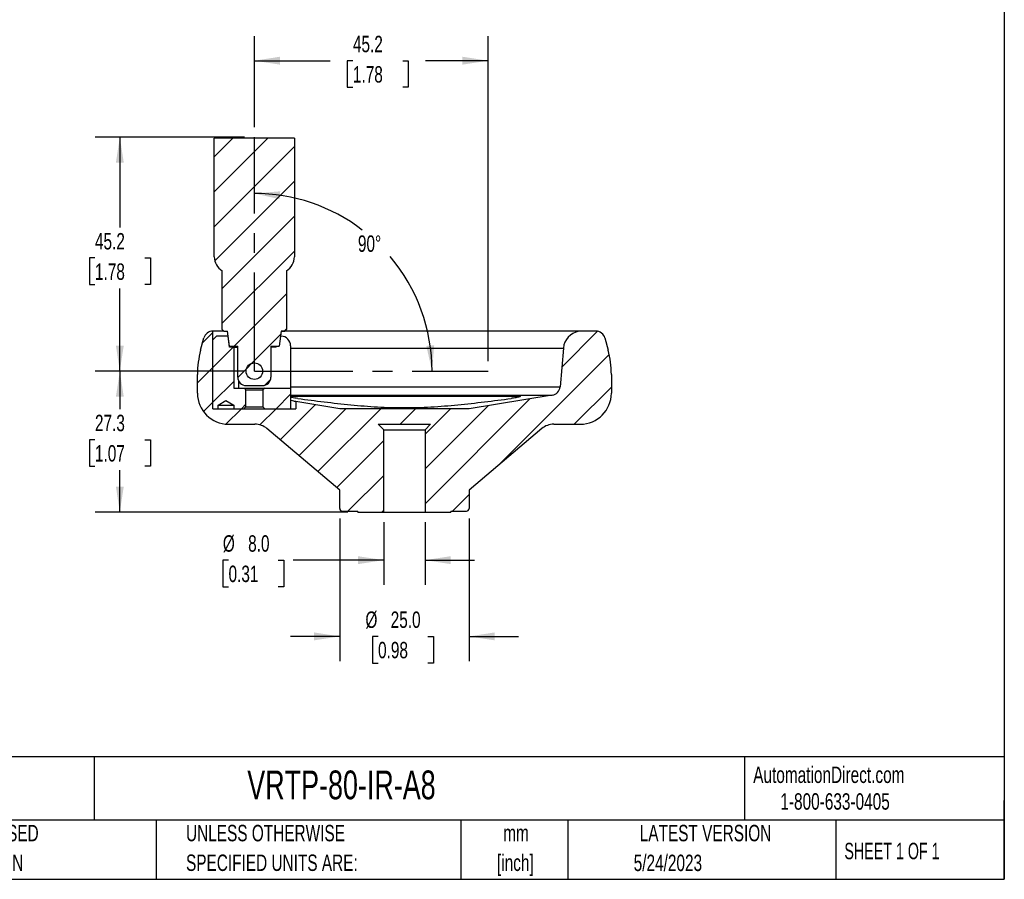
# Model space of a CAD drawing. Header units: millimetres. Extents: x 10 to 410, y 10 to 314.
# Tile 2 of 3: x 219 to 410, y 10 to 176. Entities that reach past the tile are written whole.
import ezdxf

# ---------------------------------------------------------------- set-up
doc = ezdxf.new("R2010")
doc.units = ezdxf.units.MM
doc.header["$LTSCALE"] = 1.5
doc.linetypes.add('CENTERX2', pattern=[20.32, 12.7, -2.54, 2.54, -2.54])
doc.layers.add('CENTER', color=40, linetype='CENTERX2')
doc.layers.add('DIMENSIONS', color=140, linetype='Continuous', lineweight=25)
doc.layers.add('TEXT', color=140, linetype='Continuous', lineweight=25)
doc.styles.add('SLDTEXTSTYLE0', font='TXT', dxfattribs={"width": 0.7})
doc.styles.add('SLDTEXTSTYLE1', font='TXT', dxfattribs={"width": 0.65})
doc.dimstyles.new('SLDDIMSTYLE0', dxfattribs={"dimtxt": 3.237012, "dimasz": 4.953, "dimexe": 0, "dimexo": 0.0625, "dimgap": 0.809253, "dimtad": 0, "dimtih": 1, "dimtoh": 1, "dimrnd": 1e-09, "dimzin": 4, "dimdsep": 46, "dimtxsty": 'SLDTEXTSTYLE0', "dimsah": 1, "dimcen": 0.09, "dimadec": 0, "dimazin": 1, "dimtfac": 1, "dimtmove": 0, "dimatfit": 0, "dimfxl": 0, "dimfrac": 2, "dimtolj": 1, "dimtzin": 12, "dimarcsym": 0})
doc.dimstyles.new('SLDDIMSTYLE1', dxfattribs={"dimtxt": 3.237012, "dimasz": 4.953, "dimexe": 0, "dimexo": 0.0625, "dimgap": 0.809253, "dimtad": 0, "dimtih": 1, "dimtoh": 1, "dimrnd": 1e-09, "dimzin": 12, "dimdsep": 46, "dimtxsty": 'SLDTEXTSTYLE0', "dimsah": 1, "dimcen": 0.09, "dimadec": 0, "dimazin": 3, "dimtfac": 1, "dimtofl": 0, "dimtmove": 0, "dimatfit": 3, "dimfxl": 0, "dimfrac": 2, "dimtolj": 1, "dimtzin": 12, "dimarcsym": 0})
doc.dimstyles.new('SLDDIMSTYLE5', dxfattribs={"dimtxt": 3.237012, "dimasz": 4.953, "dimexe": 0, "dimexo": 0.0625, "dimgap": 0.809253, "dimtad": 0, "dimtih": 1, "dimtoh": 1, "dimdec": 4, "dimlfac": 1.5, "dimzin": 12, "dimdsep": 46, "dimtxsty": 'SLDTEXTSTYLE0', "dimsah": 1, "dimcen": 0.09, "dimadec": 0, "dimazin": 3, "dimtfac": 1, "dimtdec": 0, "dimtofl": 0, "dimtmove": 0, "dimatfit": 3, "dimfxl": 0, "dimfrac": 2, "dimtolj": 1, "dimtzin": 12, "dimarcsym": 0})

# ---------------------------------------------------------------- blocks, each defined once
blk = doc.blocks.new('SW_NOTE_0')
at = {"layer": 'TEXT', "color": 0, "char_height": 3.175, "attachment_point": 2, "style": 'SLDTEXTSTYLE0'}
for s, insert in [('mm', (4.27, 4.09)), ('[inch]', (4.14, -1.64))]:
    blk.add_mtext(s, dxfattribs=dict(at, insert=insert))
blk = doc.blocks.new('SW_NOTE_0_1')
at = {"layer": 'TEXT', "color": 0, "char_height": 3.175, "attachment_point": 1, "style": 'SLDTEXTSTYLE0'}
for s, insert in [('UNLESS OTHERWISE', (0, 4.09)), ('SPECIFIED UNITS ARE:', (0, -1.64))]:
    blk.add_mtext(s, dxfattribs=dict(at, insert=insert))
blk = doc.blocks.new('SW_NOTE_0_5')
at = {"layer": 'TEXT', "color": 0, "char_height": 3.175, "attachment_point": 1, "style": 'SLDTEXTSTYLE0'}
for s, insert in [('METRIC UNITS USED', (0, 4.09)), ('FOR PART DESIGN', (0, -1.64))]:
    blk.add_mtext(s, dxfattribs=dict(at, insert=insert))
blk = doc.blocks.new('_D_8')
at = {"layer": 'DIMENSIONS'}
for p, q in [((262.72, 152.96), (233.86, 152.96)), ((238.62, 152.96), (238.62, 135.46)), ((233.81, 129.59), (232.73, 129.59)), ((232.73, 129.59), (232.73, 124.45)), ((243.43, 129.59), (244.52, 129.59)), ((244.52, 129.59), (244.52, 124.45)), ((232.73, 124.45), (233.81, 124.45)), ((238.62, 107.71), (238.62, 123.72)), ((244.52, 124.45), (243.43, 124.45)), ((262.72, 107.71), (233.86, 107.71))]:
    blk.add_line(p, q, dxfattribs=at)
for points in [[(238.62, 152.96), (237.86, 148.01), (239.38, 148.01)], [(238.62, 107.71), (239.38, 112.67), (237.86, 112.67)]]:
    blk.add_solid(points, dxfattribs=at)
at = {"layer": 'DIMENSIONS', "char_height": 3.175, "attachment_point": 1, "style": 'SLDTEXTSTYLE0'}
for s, insert in [('45.2', (233.81, 134.41)), ('1.78', (233.81, 128.54))]:
    blk.add_mtext(s, dxfattribs=dict(at, insert=insert))
blk = doc.blocks.new('_D_9')
at = {"layer": 'DIMENSIONS'}
for p, q in [((264.62, 154.87), (264.62, 172.48)), ((309.8, 109.62), (309.8, 172.48)), ((264.62, 167.71), (279.29, 167.71)), ((283.67, 167.71), (282.58, 167.71)), ((282.58, 167.71), (282.58, 162.57)), ((293.29, 167.71), (294.38, 167.71)), ((294.38, 167.71), (294.38, 162.57)), ((309.8, 167.71), (297.68, 167.71)), ((282.58, 162.57), (283.67, 162.57)), ((294.38, 162.57), (293.29, 162.57))]:
    blk.add_line(p, q, dxfattribs=at)
for points in [[(264.62, 167.71), (269.58, 166.95), (269.58, 168.48)], [(309.8, 167.71), (304.84, 168.48), (304.84, 166.95)]]:
    blk.add_solid(points, dxfattribs=at)
at = {"layer": 'DIMENSIONS', "char_height": 3.175, "attachment_point": 1, "style": 'SLDTEXTSTYLE0'}
for s, insert in [('45.2', (283.67, 172.53)), ('1.78', (283.67, 166.66))]:
    blk.add_mtext(s, dxfattribs=dict(at, insert=insert))
blk = doc.blocks.new('_D_10')
at = {"layer": 'DIMENSIONS'}
for p, q in [((262.72, 107.71), (233.86, 107.71)), ((238.62, 107.71), (238.62, 100.35)), ((233.81, 94.48), (232.73, 94.48)), ((232.73, 94.48), (232.73, 89.34)), ((243.43, 94.48), (244.52, 94.48)), ((244.52, 94.48), (244.52, 89.34)), ((232.73, 89.34), (233.81, 89.34)), ((238.62, 80.46), (238.62, 88.61)), ((244.52, 89.34), (243.43, 89.34)), ((282.72, 80.46), (233.86, 80.46))]:
    blk.add_line(p, q, dxfattribs=at)
for points in [[(238.62, 107.71), (237.86, 102.76), (239.38, 102.76)], [(238.62, 80.46), (239.38, 85.42), (237.86, 85.42)]]:
    blk.add_solid(points, dxfattribs=at)
at = {"layer": 'DIMENSIONS', "char_height": 3.175, "attachment_point": 1, "style": 'SLDTEXTSTYLE0'}
for s, insert in [('27.3', (233.81, 99.3)), ('1.07', (233.81, 93.43))]:
    blk.add_mtext(s, dxfattribs=dict(at, insert=insert))
blk = doc.blocks.new('_D_11')
at = {"layer": 'DIMENSIONS'}
for start, end in [(52.5939, 90), (0, 40.1343)]:
    blk.add_arc((264.62, 107.71), 34.35, start, end, dxfattribs=at)
for points in [[(264.62, 142.06), (269.51, 140.95), (269.62, 142.47)], [(298.97, 107.71), (299.38, 112.71), (297.86, 112.6)]]:
    blk.add_solid(points, dxfattribs=at)
at = {"layer": 'DIMENSIONS', "insert": (284.64, 133.95), "char_height": 3.175, "attachment_point": 1, "style": 'SLDTEXTSTYLE0'}
blk.add_mtext('90°', dxfattribs=at)
blk = doc.blocks.new('_D_12')
at = {"layer": 'DIMENSIONS'}
for p, q in [((289.62, 78.56), (289.62, 66.43)), ((297.62, 78.56), (297.62, 66.43)), ((259.63, 71.2), (258.54, 71.2)), ((258.54, 71.2), (258.54, 66.05)), ((269.25, 71.2), (270.33, 71.2)), ((270.33, 71.2), (270.33, 66.05)), ((289.62, 71.2), (272.14, 71.2)), ((297.62, 71.2), (307.15, 71.2)), ((258.54, 66.05), (259.63, 66.05)), ((270.33, 66.05), (269.25, 66.05))]:
    blk.add_line(p, q, dxfattribs=at)
for points in [[(289.62, 71.2), (284.67, 71.96), (284.67, 70.43)], [(297.62, 71.2), (302.58, 70.43), (302.58, 71.96)]]:
    blk.add_solid(points, dxfattribs=at)
at = {"layer": 'DIMENSIONS', "char_height": 3.175, "attachment_point": 1, "style": 'SLDTEXTSTYLE0'}
for s, insert in [('%%c', (258.53, 76.01)), ('8.0', (263.42, 76.01)), ('0.31', (259.63, 70.14))]:
    blk.add_mtext(s, dxfattribs=dict(at, insert=insert))
blk = doc.blocks.new('_D_13')
at = {"layer": 'DIMENSIONS'}
for p, q in [((281.12, 79.26), (281.12, 51.7)), ((306.12, 79.26), (306.12, 51.7)), ((281.12, 56.46), (271.6, 56.46)), ((288.53, 56.46), (287.44, 56.46)), ((287.44, 56.46), (287.44, 51.32)), ((298.15, 56.46), (299.24, 56.46)), ((299.24, 56.46), (299.24, 51.32)), ((306.12, 56.46), (315.65, 56.46)), ((287.44, 51.32), (288.53, 51.32)), ((299.24, 51.32), (298.15, 51.32))]:
    blk.add_line(p, q, dxfattribs=at)
for points in [[(281.12, 56.46), (276.17, 57.23), (276.17, 55.7)], [(306.12, 56.46), (311.08, 55.7), (311.08, 57.23)]]:
    blk.add_solid(points, dxfattribs=at)
at = {"layer": 'DIMENSIONS', "char_height": 3.175, "attachment_point": 1, "style": 'SLDTEXTSTYLE0'}
for s, insert in [('%%c', (286.09, 61.28)), ('25.0', (290.97, 61.28)), ('0.98', (288.53, 55.41))]:
    blk.add_mtext(s, dxfattribs=dict(at, insert=insert))

msp = doc.modelspace()

# ---------------------------------------------------------------- hatches: boundary and pattern name
at = {"layer": 'TEXT'}
h = msp.add_hatch(dxfattribs=at)
h.set_pattern_fill('ANSI31', color=256, scale=1.5, style=0)
edge = h.paths.add_edge_path(flags=0)
edge.add_arc((263.023214, 106.54574), 1.6, 180, 270)
edge.add_line((263.023214, 104.94574), (266.223214, 104.94574))
edge.add_arc((266.223214, 106.54574), 1.6, 270, 360)
edge.add_line((267.823214, 106.54574), (267.823214, 112.54574))
edge.add_line((267.823214, 112.54574), (269.423214, 112.54574))
edge.add_line((269.423214, 112.54574), (269.833252, 115.463308))
edge.add_line((269.833252, 115.463308), (270.513214, 115.463308))
edge.add_line((270.513214, 115.463308), (270.823214, 115.773308))
edge.add_line((270.823214, 115.773308), (270.823214, 127.128629))
edge.add_arc((269.273214, 129.813308), 3.1, 300, 360)
edge.add_line((272.373214, 129.813308), (272.373214, 152.713308))
edge.add_line((272.373214, 152.713308), (256.873214, 152.713308))
edge.add_line((256.873214, 152.713308), (256.873214, 129.813308))
edge.add_arc((259.973214, 129.813308), 3.1, 180, 240)
edge.add_line((258.423214, 127.128629), (258.423214, 115.773308))
edge.add_line((258.423214, 115.773308), (258.733214, 115.463308))
edge.add_line((258.733214, 115.463308), (259.413177, 115.463308))
edge.add_line((259.413177, 115.463308), (259.823214, 112.54574))
edge.add_line((259.823214, 112.54574), (261.423214, 112.54574))
edge.add_line((261.423214, 112.54574), (261.423214, 106.54574))
edge = h.paths.add_edge_path(flags=0)
edge.add_arc((264.623214, 107.713308), 1.6, 0, 360)
h = msp.add_hatch(dxfattribs=at)
h.set_pattern_fill('ANSI31', color=256, scale=1.5, style=0)
edge = h.paths.add_edge_path(flags=0)
edge.add_arc((322.508197, 93.863308), 3.6, 90, 130.24019157, ccw=False)
edge.add_line((322.508197, 97.463308), (327.623214, 97.463308))
edge.add_arc((327.623214, 103.463308), 6, 270, 360)
edge.add_line((333.623214, 103.463308), (333.623214, 107.093563))
edge.add_arc((315.623214, 107.093563), 18, 0, 15)
edge.add_line((333.009879, 111.752305), (332.372997, 114.129182))
edge.add_arc((330.634331, 113.663308), 1.8, 15, 90)
edge.add_line((330.634331, 115.463308), (327.595411, 115.463308))
edge.add_line((327.595411, 115.463308), (327.319461, 115.41465))
edge.add_arc((327.944595, 111.869342), 3.6, 100, 175)
edge.add_line((324.358294, 112.183103), (323.701342, 104.674106))
edge.add_arc((321.908191, 104.830987), 1.8, 279.15696968, 355, ccw=False)
edge.add_line((322.194643, 103.053926), (306.123214, 100.463308))
edge.add_line((306.123214, 100.463308), (281.123214, 100.463308))
edge.add_line((281.123214, 100.463308), (272.623214, 101.833457))
edge.add_line((272.623214, 101.833457), (272.623214, 100.463308))
edge.add_line((272.623214, 100.463308), (256.623214, 100.463308))
edge.add_line((256.623214, 100.463308), (256.623214, 115.463308))
edge.add_line((256.623214, 115.463308), (256.612098, 115.463308))
edge.add_arc((256.612098, 113.663308), 1.8, 90, 165)
edge.add_line((254.873432, 114.129182), (254.236549, 111.752305))
edge.add_arc((271.623214, 107.093563), 18, 165, 180)
edge.add_line((253.623214, 107.093563), (253.623214, 103.463308))
edge.add_arc((259.623214, 103.463308), 6, 180, 270)
edge.add_line((259.623214, 97.463308), (264.738232, 97.463308))
edge.add_arc((264.738232, 93.863308), 3.6, 49.75980843, 90, ccw=False)
edge.add_line((267.063808, 96.611343), (281.123214, 84.713308))
edge.add_line((281.123214, 84.713308), (281.123214, 81.163308))
edge.add_arc((281.623214, 81.163308), 0.5, 180, 270)
edge.add_line((281.623214, 80.663308), (284.623214, 80.663308))
edge.add_line((284.623214, 80.663308), (284.623214, 80.463308))
edge.add_line((284.623214, 80.463308), (289.623214, 80.463308))
edge.add_line((289.623214, 80.463308), (289.623214, 96.400808))
edge.add_line((289.623214, 96.400808), (288.560714, 97.463308))
edge.add_line((288.560714, 97.463308), (298.685714, 97.463308))
edge.add_line((298.685714, 97.463308), (297.623214, 96.400808))
edge.add_line((297.623214, 96.400808), (297.623214, 80.463308))
edge.add_line((297.623214, 80.463308), (302.623214, 80.463308))
edge.add_line((302.623214, 80.463308), (302.623214, 80.663308))
edge.add_line((302.623214, 80.663308), (305.623214, 80.663308))
edge.add_arc((305.623214, 81.163308), 0.5, 270, 360)
edge.add_line((306.123214, 81.163308), (306.123214, 84.713308))
edge.add_line((306.123214, 84.713308), (320.182621, 96.611343))
h = msp.add_hatch(dxfattribs=at)
h.set_pattern_fill('ANSI31', color=256, scale=1.5, style=0)
h.paths.add_polyline_path([(260.623214, 100.463308), (262.623214, 100.463308), (263.002214, 100.842308), (263.002214, 104.084308), (262.623214, 104.463308), (260.623214, 104.463308), (260.623214, 112.363308), (259.823214, 112.363308), (259.528079, 114.463308), (257.323214, 114.463308), (256.623214, 113.763308), (256.623214, 100.463308), (257.623214, 100.463308), (257.623214, 101.163308), (259.123214, 102.029333), (260.623214, 101.163308)], flags=0)
h = msp.add_hatch(dxfattribs=at)
h.set_pattern_fill('ANSI31', color=256, scale=1.5, style=0)
edge = h.paths.add_edge_path(flags=0)
edge.add_arc((264.623214, 107.713308), 1.6, 0, 360)
h = msp.add_hatch(dxfattribs=at)
h.set_pattern_fill('ANSI31', color=256, scale=1.5, style=0)
h.paths.add_polyline_path([(271.623214, 104.463308), (266.623214, 104.463308), (266.244214, 104.084308), (266.244214, 100.842308), (266.623214, 100.463308), (271.623214, 100.463308)], flags=0)

# ---------------------------------------------------------------- linework, layer by layer
for p, q in [((256.873214, 129.813308), (256.873214, 152.713308)), ((272.373214, 152.713308), (256.873214, 152.713308)), ((272.373214, 152.713308), (272.373214, 129.813308)), ((258.423214, 115.773308), (258.423214, 127.128629)), ((270.823214, 127.128629), (270.823214, 115.773308)), ((256.623214, 115.463308), (256.612098, 115.463308)), ((256.623214, 100.463308), (256.623214, 115.463308)), ((258.733214, 115.463308), (256.623214, 115.463308)), ((256.623214, 113.763308), (257.323214, 114.463308)), ((259.528079, 114.463308), (257.323214, 114.463308)), ((258.733214, 115.463308), (258.423214, 115.773308)), ((258.733214, 115.463308), (259.413177, 115.463308)), ((259.823214, 112.54574), (259.413177, 115.463308)), ((259.823214, 112.363308), (259.528079, 114.463308)), ((259.553718, 114.463308), (259.528079, 114.463308)), ((269.833252, 115.463308), (269.423214, 112.54574)), ((269.803214, 114.463308), (269.692711, 114.463308)), ((327.319461, 115.41465), (269.826413, 115.41465)), ((269.833252, 115.463308), (270.513214, 115.463308)), ((270.823214, 115.773308), (270.513214, 115.463308)), ((327.595411, 115.463308), (270.513214, 115.463308)), ((327.595411, 115.463308), (327.319461, 115.41465)), ((330.634331, 115.463308), (327.595411, 115.463308)), ((254.236549, 111.752305), (254.873432, 114.129182)), ((256.623214, 100.463308), (256.623214, 113.763308)), ((259.823214, 112.54574), (261.423214, 112.54574)), ((260.623214, 112.363308), (259.823214, 112.363308)), ((260.623214, 112.363308), (260.623214, 104.463308)), ((260.623214, 112.363308), (261.423214, 112.363308)), ((261.423214, 106.54574), (261.423214, 112.54574)), ((267.823214, 112.54574), (269.423214, 112.54574)), ((267.823214, 112.54574), (267.823214, 106.54574)), ((268.844057, 112.363308), (267.823214, 112.363308)), ((268.87297, 112.54574), (268.844057, 112.363308)), ((271.623214, 112.643308), (271.623214, 104.463308)), ((332.372997, 114.129182), (333.009879, 111.752305)), ((271.623214, 112.183103), (324.358294, 112.183103)), ((324.358294, 112.183103), (323.701342, 104.674106)), ((253.623214, 103.463308), (253.623214, 107.093563)), ((333.623214, 107.093563), (333.623214, 103.463308)), ((261.5375, 105.951894), (261.5375, 104.463308)), ((263.023214, 104.94574), (266.223214, 104.94574)), ((271.623214, 104.674106), (323.701342, 104.674106)), ((260.623214, 104.463308), (262.623214, 104.463308)), ((263.002214, 104.084308), (262.623214, 104.463308)), ((262.623214, 104.463308), (266.623214, 104.463308)), ((263.002214, 100.842308), (263.002214, 104.084308)), ((263.002214, 104.084308), (266.244214, 104.084308)), ((266.623214, 104.463308), (266.244214, 104.084308)), ((266.244214, 104.084308), (266.244214, 100.842308)), ((266.623214, 104.463308), (271.623214, 104.463308)), ((271.623214, 104.463308), (271.623214, 100.463308)), ((271.623214, 103.053926), (322.194643, 103.053926)), ((271.623214, 102.895114), (315.657859, 102.895114)), ((322.194643, 103.053926), (306.123214, 100.463308)), ((315.657859, 102.698736), (315.657859, 102.895114)), ((257.623214, 101.163308), (259.123214, 102.029333)), ((257.623214, 100.463308), (257.623214, 101.163308)), ((257.623214, 101.163308), (260.623214, 101.163308)), ((259.123214, 102.029333), (260.623214, 101.163308)), ((260.623214, 101.163308), (260.623214, 100.463308)), ((272.623214, 101.833457), (272.623214, 100.463308)), ((281.123214, 100.463308), (272.623214, 101.833457)), ((256.623214, 100.463308), (272.623214, 100.463308)), ((256.623214, 100.463308), (257.623214, 100.463308)), ((260.623214, 100.463308), (262.623214, 100.463308)), ((262.623214, 100.463308), (263.002214, 100.842308)), ((263.002214, 100.842308), (266.244214, 100.842308)), ((266.244214, 100.842308), (266.623214, 100.463308)), ((266.623214, 100.463308), (271.623214, 100.463308)), ((306.123214, 100.463308), (281.123214, 100.463308)), ((259.623214, 97.463308), (264.738232, 97.463308)), ((288.560714, 97.463308), (298.685714, 97.463308)), ((289.623214, 96.400808), (288.560714, 97.463308)), ((298.685714, 97.463308), (297.623214, 96.400808)), ((322.508197, 97.463308), (327.623214, 97.463308)), ((281.123214, 84.713308), (267.063808, 96.611343)), ((289.623214, 80.463308), (289.623214, 96.400808)), ((289.623214, 96.400808), (297.623214, 96.400808)), ((297.623214, 96.400808), (297.623214, 80.463308)), ((320.182621, 96.611343), (306.123214, 84.713308)), ((281.123214, 81.163308), (281.123214, 84.713308)), ((306.123214, 84.713308), (306.123214, 81.163308)), ((281.623214, 80.663308), (284.623214, 80.663308)), ((284.623214, 80.463308), (284.623214, 80.663308)), ((284.623214, 80.463308), (289.623214, 80.463308)), ((289.623214, 80.463308), (297.623214, 80.463308)), ((297.623214, 80.463308), (302.623214, 80.463308)), ((302.623214, 80.663308), (305.623214, 80.663308)), ((302.623214, 80.663308), (302.623214, 80.463308))]:
    msp.add_line(p, q)
msp.add_circle((264.623214, 107.713308), 1.6)
for centre, radius, start, end in [((259.973214, 129.813308), 3.1, 180, 240), ((269.273214, 129.813308), 3.1, 300, 0), ((256.612098, 113.663308), 1.8, 90, 165), ((269.803214, 112.643308), 1.82, 0, 90), ((327.944595, 111.869342), 3.6, 100, 175), ((330.634331, 113.663308), 1.8, 15, 90), ((271.623214, 107.093563), 18, 165, 180), ((315.623214, 107.093563), 18, 0, 15), ((263.023214, 106.54574), 1.6, 180, 270), ((266.223214, 106.54574), 1.6, 270, 0), ((321.908191, 104.830987), 1.8, 279.15696968, 355), ((259.623214, 103.463308), 6, 180, 270), ((327.623214, 103.463308), 6, 270, 0), ((264.738232, 93.863308), 3.6, 49.75980843, 90), ((322.508197, 93.863308), 3.6, 90, 130.24019157), ((281.623214, 81.163308), 0.5, 180, 270), ((305.623214, 81.163308), 0.5, 270, 0)]:
    msp.add_arc(centre, radius, start, end)
for points, knots in [([(315.657859, 102.895114), (315.758308, 102.895114), (315.837941, 102.89164), (315.956665, 102.877878), (315.994202, 102.867594), (316.023191, 102.84114), (316.014583, 102.824682), (315.952923, 102.787361), (315.898981, 102.765948), (315.752062, 102.720228), (315.65815, 102.695551), (315.436697, 102.644399), (315.311469, 102.618378), (315.031653, 102.565389), (314.882134, 102.539401), (314.568097, 102.489148), (314.403276, 102.46488), (314.237848, 102.442696)], [0, 0, 0, 0, 0.125, 0.125, 0.25, 0.25, 0.375, 0.375, 0.5, 0.5, 0.625, 0.625, 0.75, 0.75, 0.875, 0.875, 1, 1, 1, 1]), ([(273.00858, 102.442696), (272.807686, 102.471589), (272.405942, 102.529367), (271.914048, 102.619143), (271.706545, 102.670605), (271.623214, 102.691271)], [0, 0, 0, 0, 0.3744294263, 0.7487767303, 1, 1, 1, 1]), ([(272.623214, 101.833457), (272.605501, 101.837449), (272.569611, 101.845538), (272.249605, 101.915586), (271.931203, 101.985336), (271.660952, 102.041018), (271.623214, 102.048793)], [0, 0, 0, 0, 0.3078995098, 0.6238545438, 0.9474757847, 1, 1, 1, 1]), ([(273.00858, 102.442696), (274.717323, 102.213552), (276.426628, 101.992803), (279.847194, 101.580494), (281.558444, 101.388786), (284.984381, 101.056635), (286.699082, 100.916421), (290.134136, 100.720339), (291.854572, 100.665713), (295.302644, 100.66391), (297.032087, 100.716937), (300.488639, 100.911939), (302.212523, 101.052264), (305.654932, 101.385161), (307.373481, 101.577502), (310.807601, 101.991221), (312.523156, 102.212755), (314.237848, 102.442696)], [0, 0, 0, 0, 0.125, 0.125, 0.25, 0.25, 0.375, 0.375, 0.5, 0.5, 0.625, 0.625, 0.75, 0.75, 0.875, 0.875, 1, 1, 1, 1])]:
    msp.add_open_spline(points, degree=3, knots=knots)
at = {"layer": 'CENTER'}
for q in [(264.623214, 152.963089), (309.79744, 107.713308)]:
    msp.add_line((264.623214, 107.713308), q, dxfattribs=at)
at = {"layer": 'TEXT'}
for p, q in [((409.575, 314.325), (409.575, 9.525)), ((409.575, 33.189162), (9.525, 33.189162)), ((233.638343, 33.189162), (233.638343, 20.955)), ((359.363066, 33.189162), (359.363066, 20.955)), ((409.575, 9.525), (409.575, 24.765)), ((409.575, 20.955), (9.525, 20.955)), ((245.670266, 20.955), (245.670266, 9.525)), ((304.536457, 20.955), (304.536457, 9.525)), ((325.218146, 20.955), (325.218146, 9.525)), ((377.023124, 20.955), (377.023124, 9.525)), ((9.525, 9.525), (409.575, 9.525))]:
    msp.add_line(p, q, dxfattribs=at)

# ---------------------------------------------------------------- block references
for name, p in [('SW_NOTE_0_5', (192.717557, 15.953201)), ('SW_NOTE_0_1', (251.41187, 15.953201)), ('SW_NOTE_0', (310.92915, 15.949146))]:
    msp.add_blockref(name, p, dxfattribs=at)

# ---------------------------------------------------------------- texts
for s, insert, char_height, attachment_point, style in [('VRTP-80-IR-A8', (263.252698, 30.546575), 5.55625, 1, 'SLDTEXTSTYLE0'), ('AutomationDirect.com', (361.042438, 31.314797), 3.175, 1, 'SLDTEXTSTYLE0'), ('1-800-633-0405', (366.28737, 26.155536), 3.175, 1, 'SLDTEXTSTYLE0'), ('LATEST VERSION', (351.828197, 20.045991), 3.175, 2, 'SLDTEXTSTYLE0'), ('SHEET 1 OF 1', (378.661929, 16.577236), 3.175, 1, 'SLDTEXTSTYLE1'), ('5/24/2023', (344.55224, 14.291307), 3.175, 2, 'SLDTEXTSTYLE0')]:
    msp.add_mtext(s, dxfattribs=dict(at, insert=insert, char_height=char_height, attachment_point=attachment_point, style=style))

# ---------------------------------------------------------------- dimensions: what is measured, and where the dimension line sits
at = {"layer": 'DIMENSIONS'}
dim = msp.add_linear_dim(base=(264.623214, 167.713308), p1=(309.79744, 107.713308), p2=(264.623214, 152.963089), dimstyle='SLDDIMSTYLE1', dxfattribs=at)
dim.commit()
dim.dimension.update_dxf_attribs({"geometry": '_D_9', "text_midpoint": (288.48091, 167.713308), "dimtype": 160})
for base, p2, picture, middle in [((238.622737, 152.963089), (264.623214, 152.963089), '_D_8', (238.622737, 129.590733)), ((238.622737, 80.463308), (284.623214, 80.463308), '_D_10', (238.622737, 94.482111))]:
    dim = msp.add_linear_dim(base=base, p1=(264.623214, 107.713308), p2=p2, angle=90, dimstyle='SLDDIMSTYLE1', dxfattribs=at)
    dim.commit()
    dim.dimension.update_dxf_attribs({"geometry": picture, "text_midpoint": middle, "dimtype": 160})
dim = msp.add_angular_dim_2l(base=(296.888743, 119.499839), line1=((309.79744, 107.713308), (264.623214, 107.713308)), line2=((264.623214, 152.963089), (264.623214, 107.713308)), dimstyle='SLDDIMSTYLE5', dxfattribs=at)
dim.commit()
dim.dimension.update_dxf_attribs({"geometry": '_D_11', "text_midpoint": (288.48091, 132.427615), "dimtype": 162})
dim = msp.add_linear_dim(base=(289.623214, 71.195804), p1=(297.623214, 80.463308), p2=(289.623214, 80.463308), text='%%c<>', dimstyle='SLDDIMSTYLE0', dxfattribs=at)
dim.commit()
dim.dimension.update_dxf_attribs({"geometry": '_D_12', "text_midpoint": (264.436015, 71.195804), "dimtype": 160})
dim = msp.add_linear_dim(base=(306.123214, 56.463308), p1=(281.123214, 81.163308), p2=(306.123214, 81.163308), angle=0, text='%%c<>', dimstyle='SLDDIMSTYLE0', dxfattribs=at)
dim.commit()
dim.dimension.update_dxf_attribs({"geometry": '_D_13', "text_midpoint": (293.339143, 56.463308), "dimtype": 160})

doc.saveas('drawing.dxf')
